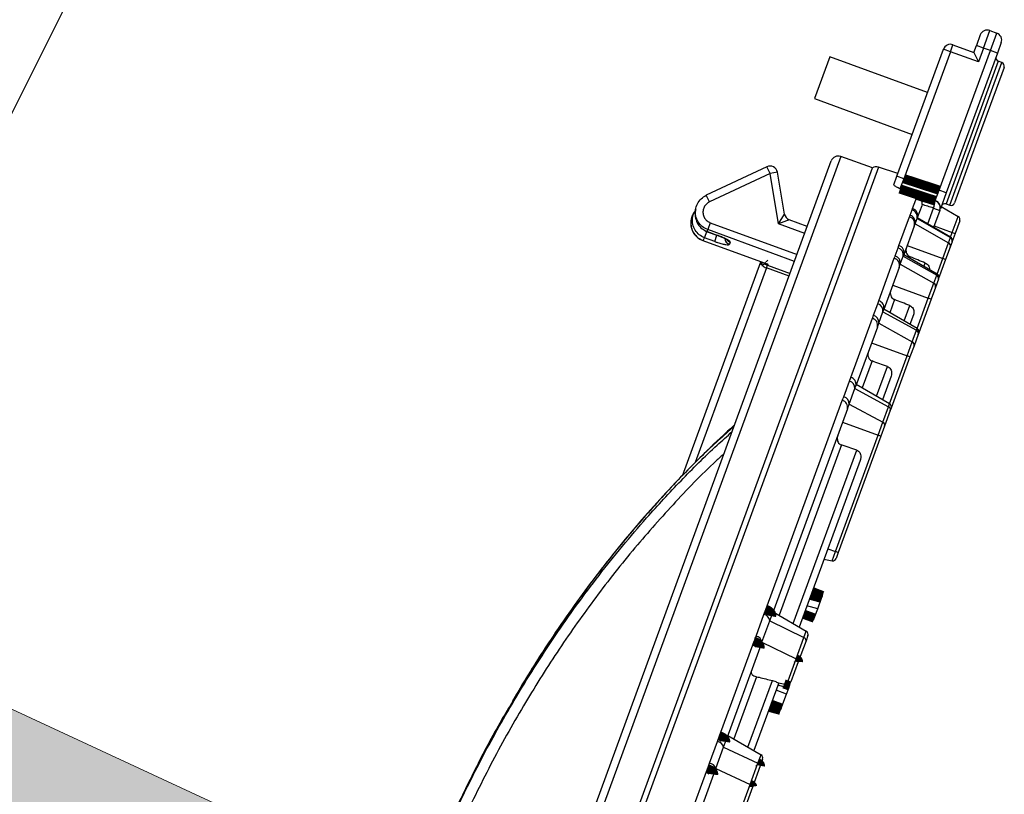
# Model space of a CAD drawing. Extents: x 0 to 361260, y 0 to 4201817.
# Tile 54 of 256: x 360285.46 to 360292.29, y 4195003.93 to 4195009.3. Entities that reach past the tile are written whole.
import ezdxf

# ---------------------------------------------------------------- set-up
doc = ezdxf.new("R2010")
doc.units = 0
doc.header["$LTSCALE"] = 0.5
doc.header["$MEASUREMENT"] = 0
doc.header["$PDMODE"] = 32
doc.header["$PDSIZE"] = 0.3
for name, pattern in [('K5LT32772', [0]), ('K5LT32773', [0]), ('K5LT_THIN', [0])]:
    doc.linetypes.add(name, pattern=pattern)
doc.layers.add('FORMAT', color=7, linetype='Continuous')
doc.layers.add("navro'z", color=7, linetype='Continuous')
doc.layers.add('СТРЕЧКА', color=5, linetype='Continuous', true_color=0x0000ff)
doc.styles.add('KDIMTEXTSTYLE', font='GOST_AU.SHX', dxfattribs={"width": 0.96, "oblique": 15, "height": 5})
doc.dimstyles.new('KDIMSTYLE (1.00)', dxfattribs={"dimtxt": 5, "dimasz": 1, "dimexe": 2, "dimexo": 0, "dimgap": 1, "dimtad": 1, "dimtxsty": 'KDIMTEXTSTYLE', "dimsah": 1, "dimcen": 0, "dimdle": 1, "dimadec": 0, "dimazin": 0, "dimtfac": 0.667, "dimtmove": 0, "dimatfit": 3, "dimfxl": 1, "dimtvp": 1, "dimtolj": 1, "dimtzin": 0, "dimarcsym": 0})

# ---------------------------------------------------------------- blocks, each defined once
blk = doc.blocks.new('KDIMARROW_01')
blk.add_hatch(color=0).paths.add_polyline_path([(-5, -0.6582624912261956), (0, 0), (-5, 0.658262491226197), (-4.5, 5.51091059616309e-16)])
at = {"color": 0, "linetype": 'K5LT_THIN', "lineweight": 18}
for p, q in [((-4.5, 5.51091059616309e-16), (-5, 0.658262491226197)), ((-5, 0.658262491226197), (0, 0)), ((0, 0), (-5, -0.6582624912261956)), ((-5, -0.6582624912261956), (-4.5, 5.51091059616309e-16))]:
    blk.add_line(p, q, dxfattribs=at)
at = {"layer": 'СТРЕЧКА', "color": 0, "linetype": 'K5LT_THIN', "lineweight": 18}
blk.add_line((0, 0), (-1, 0), dxfattribs=at)
blk = doc.blocks.new('*D384')
at = {"layer": 'Defpoints', "color": 0, "lineweight": 106, "transparency": 16777216}
for p in [(360291.1522664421, 4195008.348119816), (360282.5651905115, 4195002.996899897), (360269.0893169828, 4194993.037030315), (360285.5358628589, 4194993.006333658), (360285.5358628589, 4194993.006333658)]:
    blk.add_point(p, dxfattribs=at)
at = {"layer": 'FORMAT', "color": 0, "lineweight": -2, "transparency": 16777216}
blk.add_arc((360285.5358628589, 4194993.006333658), 10.42287426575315, 75.39228991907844, 174.3938309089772, dxfattribs=at)
for p, rotation in [((360289.1189701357, 4195002.793961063), 342.6426751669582), ((360275.1130067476, 4194993.025787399), 267.1434456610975)]:
    blk.add_blockref('KDIMARROW_01', p, dxfattribs=dict(at, rotation=rotation))
at = {"layer": 'FORMAT', "color": 7, "transparency": 16777216, "insert": (360278.000365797, 4195003.811003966), "char_height": 5, "attachment_point": 5, "rotation": 34.89306041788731, "style": 'KDIMTEXTSTYLE'}
blk.add_mtext('\\A1;\\H3.5;\\W0.665;\\Q0;110°', dxfattribs=at)

msp = doc.modelspace()

# ---------------------------------------------------------------- linework, layer by layer
at = {"color": 7, "linetype": 'K5LT32772', "lineweight": 25, "transparency": 33554687}
for p, q in [((360292.1197023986, 4195009.190068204), (360292.0931208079, 4195009.117457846)), ((360292.1415277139, 4195009.099736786), (360292.185830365, 4195009.22075405)), ((360292.185830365, 4195009.22075405), (360292.2342372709, 4195009.203032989)), ((360292.1899346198, 4195009.082015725), (360292.2342372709, 4195009.203032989)), ((360291.5418567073, 4195008.211421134), (360291.8640510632, 4195009.091528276)), ((360291.9124579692, 4195009.073807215), (360291.8640510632, 4195009.091528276)), ((360291.9124579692, 4195009.073807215), (360291.9301790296, 4195009.122214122)), ((360291.9301790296, 4195009.122214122), (360292.0753997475, 4195009.06905094)), ((360292.0753997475, 4195009.06905094), (360292.0931208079, 4195009.117457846)), ((360292.1415277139, 4195009.099736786), (360292.0931208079, 4195009.117457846)), ((360292.1415277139, 4195009.099736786), (360292.1060855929, 4195009.002922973)), ((360292.1899346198, 4195009.082015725), (360292.1415277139, 4195009.099736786)), ((360292.2649231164, 4195009.136905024), (360292.2383415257, 4195009.064294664)), ((360291.0764838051, 4195009.039500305), (360290.9701574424, 4195008.749058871)), ((360291.7541804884, 4195008.79140546), (360291.0764838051, 4195009.039500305)), ((360291.9124579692, 4195009.073807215), (360291.5902636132, 4195008.193700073)), ((360291.8354305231, 4195008.11365119), (360292.1899346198, 4195009.082015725)), ((360292.2383415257, 4195009.064294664), (360291.883837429, 4195008.095930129)), ((360292.1060855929, 4195009.002922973), (360291.9124579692, 4195009.073807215)), ((360292.0753997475, 4195009.06905094), (360292.1060855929, 4195009.002922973)), ((360292.2383415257, 4195009.064294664), (360292.1899346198, 4195009.082015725)), ((360292.2845116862, 4195008.965488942), (360292.1124760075, 4195008.495555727)), ((360292.2700080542, 4195008.998228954), (360292.2444462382, 4195009.008612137)), ((360290.9701574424, 4195008.749058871), (360291.6478541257, 4195008.500964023)), ((360292.1124760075, 4195008.495555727), (360291.9404403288, 4195008.025622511)), ((360291.3712070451, 4195008.270128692), (360291.152266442, 4195008.348119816)), ((360285.6210082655, 4194993.387558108), (360291.086561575, 4195008.31728117)), ((360285.9038746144, 4194993.335545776), (360291.3712070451, 4195008.270128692)), ((360290.6403455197, 4195008.276702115), (360290.219441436, 4195008.078852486)), ((360291.5486724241, 4195008.230038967), (360291.4129124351, 4195008.274430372)), ((360290.6622745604, 4195008.230050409), (360290.2413704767, 4195008.03220078)), ((360290.7216729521, 4195007.880660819), (360290.6622745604, 4195008.230050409)), ((360290.7624670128, 4195007.948271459), (360290.713094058, 4195008.238690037)), ((360291.5201770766, 4195008.152200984), (360291.5418567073, 4195008.211421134)), ((360291.5902636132, 4195008.193700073), (360291.5418567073, 4195008.211421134)), ((360291.5902636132, 4195008.193700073), (360291.562278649, 4195008.122489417)), ((360291.6500311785, 4195007.987320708), (360291.6832949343, 4195008.078184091)), ((360291.8074448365, 4195008.042438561), (360291.8354305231, 4195008.11365119)), ((360291.883837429, 4195008.095930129), (360291.8354305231, 4195008.11365119)), ((360291.883837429, 4195008.095930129), (360291.8431478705, 4195007.984782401)), ((360291.7132370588, 4195008.004791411), (360291.6828566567, 4195007.921804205)), ((360291.715785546, 4195008.014557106), (360291.7132370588, 4195008.004791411)), ((360291.806505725, 4195008.039873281), (360291.8074448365, 4195008.042438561)), ((360291.8488072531, 4195008.000241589), (360291.9659443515, 4195007.93232063)), ((360291.8820025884, 4195008.018559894), (360291.9082264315, 4195008.009985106)), ((360290.1361151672, 4195007.957805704), (360290.1275626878, 4195007.9459743)), ((360290.7216729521, 4195007.880660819), (360290.7623670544, 4195007.948105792)), ((360291.5557409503, 4195007.729757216), (360291.6289322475, 4195007.9296868)), ((360291.6334245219, 4195007.940681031), (360291.646790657, 4195007.977192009)), ((360291.646790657, 4195007.977192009), (360291.6500311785, 4195007.987320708)), ((360291.7949256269, 4195007.989938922), (360291.839113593, 4195007.973762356)), ((360291.839113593, 4195007.973762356), (360291.7961649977, 4195007.856443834)), ((360291.8400466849, 4195007.976311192), (360291.839113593, 4195007.973762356)), ((360291.9250377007, 4195007.820579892), (360291.9659443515, 4195007.93232063)), ((360290.2474963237, 4195007.888529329), (360290.2298885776, 4195007.840431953)), ((360290.7953843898, 4195007.908435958), (360290.7216729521, 4195007.880660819)), ((360290.9202096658, 4195007.862873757), (360290.79556545, 4195007.908504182)), ((360291.6618930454, 4195007.864539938), (360291.5891711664, 4195007.665892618)), ((360291.6618930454, 4195007.864539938), (360291.6681831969, 4195007.881722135)), ((360291.6681831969, 4195007.881722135), (360291.6814747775, 4195007.918029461)), ((360291.6681831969, 4195007.881722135), (360291.8990182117, 4195007.749504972)), ((360291.6814747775, 4195007.918029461), (360291.6829594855, 4195007.922085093)), ((360291.6814747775, 4195007.918029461), (360291.9122328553, 4195007.785602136)), ((360291.913302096, 4195007.788522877), (360291.6829594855, 4195007.922085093)), ((360291.7998175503, 4195007.866421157), (360291.9250377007, 4195007.820579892)), ((360291.977219, 4195007.901162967), (360291.9450382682, 4195007.813257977)), ((360290.2081658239, 4195007.783840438), (360290.225625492, 4195007.831533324)), ((360290.2272018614, 4195007.826485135), (360290.2270542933, 4195007.826082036)), ((360290.2270542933, 4195007.826082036), (360290.2939393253, 4195007.801596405)), ((360290.2272018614, 4195007.826485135), (360290.2940868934, 4195007.801999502)), ((360291.9450382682, 4195007.813257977), (360291.9245767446, 4195007.757365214)), ((360291.9250377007, 4195007.820579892), (360291.9450382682, 4195007.813257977)), ((360290.1962119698, 4195007.76492643), (360290.6279354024, 4195007.606878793)), ((360290.1965245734, 4195007.765780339), (360290.6460181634, 4195007.601227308)), ((360290.2780705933, 4195007.758249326), (360290.2081658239, 4195007.783840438)), ((360290.3860753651, 4195007.753376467), (360290.3807377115, 4195007.738796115)), ((360291.5505950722, 4195007.714423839), (360291.5557409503, 4195007.729757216)), ((360291.6131413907, 4195007.73136976), (360291.8593788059, 4195007.641225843)), ((360291.8593788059, 4195007.641225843), (360291.8990182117, 4195007.749504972)), ((360291.8990182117, 4195007.749504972), (360291.9122328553, 4195007.785602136)), ((360291.9237355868, 4195007.755067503), (360291.91056318, 4195007.719085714)), ((360291.9245767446, 4195007.757365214), (360291.9237355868, 4195007.755067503)), ((360291.5298774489, 4195007.657831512), (360291.5505950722, 4195007.714423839)), ((360291.5652136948, 4195007.600450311), (360291.5858157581, 4195007.656726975)), ((360291.5858157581, 4195007.656726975), (360291.5891711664, 4195007.665892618)), ((360291.5858157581, 4195007.656726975), (360291.8171275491, 4195007.525812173)), ((360291.8196218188, 4195007.532625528), (360291.5892792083, 4195007.666187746)), ((360291.91056318, 4195007.719085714), (360291.8793793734, 4195007.633903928)), ((360290.0541134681, 4195006.134328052), (360290.5972986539, 4195007.618094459)), ((360290.6365159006, 4195007.575270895), (360290.6432280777, 4195007.5936059)), ((360290.6460181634, 4195007.601227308), (360290.6432280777, 4195007.5936059)), ((360291.4157313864, 4195007.347306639), (360291.5234836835, 4195007.641643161)), ((360291.5571207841, 4195007.578343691), (360291.5652136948, 4195007.600450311)), ((360291.5652136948, 4195007.600450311), (360291.7966447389, 4195007.469861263)), ((360291.8793793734, 4195007.633903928), (360291.8308964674, 4195007.501467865)), ((360291.8793793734, 4195007.633903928), (360291.8593788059, 4195007.641225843)), ((360291.5571207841, 4195007.578343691), (360291.450059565, 4195007.285894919)), ((360291.7966447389, 4195007.469861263), (360291.8171275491, 4195007.525812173)), ((360291.5123018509, 4195007.455916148), (360291.7585392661, 4195007.365772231)), ((360291.7585392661, 4195007.365772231), (360291.7966447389, 4195007.469861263)), ((360291.8289342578, 4195007.496107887), (360291.8085169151, 4195007.440335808)), ((360291.8308964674, 4195007.501467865), (360291.8289342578, 4195007.496107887)), ((360291.8085169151, 4195007.440335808), (360291.7785398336, 4195007.358450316)), ((360291.3794742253, 4195007.246989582), (360291.4086792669, 4195007.326766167)), ((360291.4086792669, 4195007.326766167), (360291.4157313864, 4195007.347306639)), ((360291.7785398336, 4195007.358450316), (360291.6926914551, 4195007.123946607)), ((360291.7785398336, 4195007.358450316), (360291.7585392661, 4195007.365772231)), ((360291.4156493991, 4195007.191899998), (360291.444691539, 4195007.271231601)), ((360291.444691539, 4195007.271231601), (360291.450059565, 4195007.285894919)), ((360291.444691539, 4195007.271231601), (360291.6768202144, 4195007.142548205)), ((360291.6814168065, 4195007.155104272), (360291.4510741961, 4195007.288666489)), ((360291.6562221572, 4195007.249251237), (360291.6322030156, 4195007.183640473)), ((360291.2213864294, 4195006.816433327), (360291.3711798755, 4195007.225609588)), ((360291.4057937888, 4195007.164978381), (360291.4156493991, 4195007.191899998)), ((360291.4156493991, 4195007.191899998), (360291.6479461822, 4195007.063675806)), ((360291.4057937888, 4195007.164978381), (360291.2569610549, 4195006.758426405)), ((360291.6479461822, 4195007.063675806), (360291.6768202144, 4195007.142548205)), ((360291.6890753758, 4195007.114068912), (360291.6602936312, 4195007.035448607)), ((360291.6926914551, 4195007.123946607), (360291.6890753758, 4195007.114068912)), ((360291.3658313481, 4195007.05581685), (360291.6120687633, 4195006.965672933)), ((360291.6120687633, 4195006.965672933), (360291.6479461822, 4195007.063675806)), ((360291.6602936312, 4195007.035448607), (360291.6320693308, 4195006.958351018)), ((360291.6320693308, 4195006.958351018), (360291.5015707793, 4195006.601880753)), ((360291.6320693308, 4195006.958351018), (360291.6120687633, 4195006.965672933)), ((360291.1726908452, 4195006.682139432), (360291.2124270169, 4195006.790682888)), ((360291.2124270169, 4195006.790682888), (360291.2213864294, 4195006.816433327)), ((360291.4902961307, 4195006.633038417), (360291.2599535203, 4195006.766600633)), ((360291.5005579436, 4195006.82403837), (360291.4410823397, 4195006.661574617)), ((360291.2100194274, 4195006.630200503), (360291.2495339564, 4195006.738138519)), ((360291.2495339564, 4195006.738138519), (360291.2569610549, 4195006.758426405)), ((360291.2495339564, 4195006.738138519), (360291.4827922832, 4195006.612540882)), ((360290.6324577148, 4195005.207713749), (360291.1624970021, 4195006.655570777)), ((360291.1984493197, 4195006.598595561), (360291.2100194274, 4195006.630200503)), ((360291.2100194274, 4195006.630200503), (360291.4435064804, 4195006.505227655)), ((360291.1984493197, 4195006.598595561), (360290.6718094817, 4195005.160024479)), ((360291.4435064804, 4195006.505227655), (360291.4827922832, 4195006.612540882)), ((360291.4956675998, 4195006.585755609), (360291.4565073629, 4195006.478785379)), ((360291.5015707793, 4195006.601880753), (360291.4956675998, 4195006.585755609)), ((360291.1644549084, 4195006.505736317), (360291.4106923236, 4195006.4155924)), ((360291.4106923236, 4195006.4155924), (360291.4435064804, 4195006.505227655)), ((360291.4565073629, 4195006.478785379), (360291.4306928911, 4195006.408270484)), ((360291.1151129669, 4195005.608186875), (360291.4106923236, 4195006.4155924)), ((360291.4306928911, 4195006.408270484), (360291.1351135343, 4195005.60086496)), ((360291.4306928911, 4195006.408270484), (360291.4106923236, 4195006.4155924)), ((360291.1565985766, 4195006.347395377), (360290.7242340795, 4195005.16634712)), ((360290.8226916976, 4195005.109257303), (360291.2629053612, 4195006.311746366)), ((360291.2868661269, 4195006.240317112), (360290.8640272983, 4195005.085289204)), ((360291.0625031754, 4195005.627446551), (360291.1151129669, 4195005.608186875)), ((360291.0919273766, 4195005.544853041), (360291.1151129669, 4195005.608186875)), ((360291.1351135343, 4195005.60086496), (360291.1151129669, 4195005.608186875)), ((360291.0359215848, 4195005.554836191), (360291.0919273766, 4195005.544853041)), ((360291.1351135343, 4195005.60086496), (360291.1206538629, 4195005.561366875)), ((360291.0288498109, 4195005.310594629), (360290.9585602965, 4195005.343515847)), ((360290.9923181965, 4195005.210804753), (360291.0193836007, 4195005.284736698)), ((360291.0193836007, 4195005.284736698), (360291.0259016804, 4195005.302541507)), ((360291.0259016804, 4195005.302541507), (360291.0288037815, 4195005.310468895)), ((360290.6198780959, 4195005.172074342), (360290.6324577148, 4195005.207713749)), ((360290.9923181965, 4195005.210804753), (360290.9179396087, 4195005.232556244)), ((360290.9729240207, 4195005.15782756), (360290.9923181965, 4195005.210804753)), ((360290.5651055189, 4195005.022457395), (360290.6198780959, 4195005.172074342)), ((360290.6058231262, 4195004.979775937), (360290.6602901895, 4195005.128558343)), ((360290.6602901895, 4195005.128558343), (360290.6718094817, 4195005.160024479)), ((360290.6602901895, 4195005.128558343), (360290.8969592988, 4195005.012277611)), ((360290.6828984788, 4195005.190315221), (360290.9132410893, 4195005.056753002)), ((360290.9635662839, 4195005.132265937), (360290.8886303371, 4195005.152494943)), ((360290.9729240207, 4195005.15782756), (360290.9026392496, 4195005.190761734)), ((360290.9635662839, 4195005.132265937), (360290.9689505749, 4195005.146973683)), ((360290.9689505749, 4195005.146973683), (360290.9729240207, 4195005.15782756)), ((360290.842807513, 4195004.864356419), (360290.8969592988, 4195005.012277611)), ((360290.8969592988, 4195005.012277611), (360290.9132410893, 4195005.056753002)), ((360290.9245157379, 4195005.025595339), (360290.9117070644, 4195004.990607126)), ((360290.9251004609, 4195005.02719257), (360290.9261342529, 4195005.03001648)), ((360290.3114345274, 4195004.330805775), (360290.5514005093, 4195004.986297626)), ((360290.5912721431, 4195004.940028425), (360290.3528452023, 4195004.288740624)), ((360290.6058231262, 4195004.979775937), (360290.5912721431, 4195004.940028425)), ((360290.6058231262, 4195004.979775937), (360290.842807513, 4195004.864356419)), ((360290.9117070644, 4195004.990607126), (360290.8577283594, 4195004.84315872)), ((360290.7780873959, 4195004.687566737), (360290.842807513, 4195004.864356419)), ((360290.8577283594, 4195004.84315872), (360290.8068138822, 4195004.70408057)), ((360290.5684403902, 4195004.740780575), (360290.4103940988, 4195004.309060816)), ((360290.5088517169, 4195004.251970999), (360290.6780356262, 4195004.714114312)), ((360290.722081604, 4195004.697549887), (360290.5501873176, 4195004.228002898)), ((360290.7915368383, 4195004.662349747), (360290.7166008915, 4195004.682578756)), ((360290.7207933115, 4195004.697779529), (360290.7780873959, 4195004.687566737)), ((360290.7760594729, 4195004.620071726), (360290.7915368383, 4195004.662349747)), ((360290.7915368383, 4195004.662349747), (360290.7969211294, 4195004.677057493)), ((360290.8008945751, 4195004.687911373), (360290.7949310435, 4195004.690705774)), ((360290.7969211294, 4195004.677057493), (360290.8008945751, 4195004.687911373)), ((360290.7760594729, 4195004.620071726), (360290.7038396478, 4195004.6477201)), ((360290.7444916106, 4195004.533840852), (360290.7760594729, 4195004.620071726)), ((360290.7444916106, 4195004.533840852), (360290.6739393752, 4195004.56604442)), ((360290.7350514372, 4195004.508054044), (360290.7405533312, 4195004.523083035)), ((360290.7405533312, 4195004.523083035), (360290.7444916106, 4195004.533840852)), ((360290.297611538, 4195004.291769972), (360290.3114345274, 4195004.330805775)), ((360290.3690584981, 4195004.333028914), (360290.5994011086, 4195004.199466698)), ((360290.242838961, 4195004.142153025), (360290.297611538, 4195004.291769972)), ((360290.2853541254, 4195004.104381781), (360290.3398211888, 4195004.253164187)), ((360290.3398211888, 4195004.253164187), (360290.3528452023, 4195004.288740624)), ((360290.3398211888, 4195004.253164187), (360290.5783453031, 4195004.141950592)), ((360290.5783453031, 4195004.141950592), (360290.5994011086, 4195004.199466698)), ((360290.2853541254, 4195004.104381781), (360290.2699119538, 4195004.062199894)), ((360290.2853541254, 4195004.104381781), (360290.5241935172, 4195003.994029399)), ((360290.5241935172, 4195003.994029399), (360290.5783453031, 4195004.141950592)), ((360290.594111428, 4195004.12306186), (360290.5401327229, 4195003.975613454)), ((360290.6106757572, 4195004.168309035), (360290.594111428, 4195004.12306186)), ((360289.9900751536, 4195003.452979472), (360290.2279659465, 4195004.102802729)), ((360290.2699119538, 4195004.062199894), (360290.0335468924, 4195003.416544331)), ((360290.4642474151, 4195003.830280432), (360290.5241935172, 4195003.994029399)), ((360290.5401327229, 4195003.975613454), (360290.4929739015, 4195003.846794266))]:
    msp.add_line(p, q, dxfattribs=at)
at = {"color": 8, "linetype": 'K5LT32773', "lineweight": 25, "true_color": 0x808080, "transparency": 33554687}
for p, q in [((360291.9082264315, 4195008.009985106), (360292.2700080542, 4195008.998228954)), ((360292.2444462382, 4195009.008612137), (360292.0632244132, 4195008.513586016)), ((360292.0632244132, 4195008.513586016), (360291.8820025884, 4195008.018559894)), ((360291.152266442, 4195008.348119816), (360285.6512723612, 4194993.321586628)), ((360291.4129124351, 4195008.274430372), (360285.9330256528, 4194993.30555395)), ((360290.6622745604, 4195008.230050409), (360290.6403455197, 4195008.276702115)), ((360290.713094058, 4195008.238690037), (360290.6622745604, 4195008.230050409)), ((360290.2413704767, 4195008.03220078), (360290.219441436, 4195008.078852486)), ((360291.7548293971, 4195007.880411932), (360291.7949256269, 4195007.989938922)), ((360290.2474963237, 4195007.888529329), (360290.8489904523, 4195007.668331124)), ((360290.9024886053, 4195007.814466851), (360290.7216729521, 4195007.880660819)), ((360290.8313827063, 4195007.620233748), (360290.2298885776, 4195007.840431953)), ((360290.2780705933, 4195007.758249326), (360290.2939393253, 4195007.801596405)), ((360290.2940868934, 4195007.801999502), (360290.2939395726, 4195007.801597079)), ((360291.913302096, 4195007.788522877), (360291.9250377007, 4195007.820579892)), ((360290.1965245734, 4195007.765780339), (360290.19621197, 4195007.76492643)), ((360291.9122328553, 4195007.785602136), (360291.913302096, 4195007.788522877)), ((360290.5979274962, 4195007.611810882), (360290.5997505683, 4195007.617196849)), ((360290.6432280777, 4195007.5936059), (360290.800550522, 4195007.536012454)), ((360291.6341551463, 4195007.651890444), (360291.630614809, 4195007.642219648)), ((360291.7290724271, 4195007.585129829), (360291.7377897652, 4195007.608942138)), ((360291.8196218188, 4195007.532625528), (360291.8593788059, 4195007.641225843)), ((360290.6365159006, 4195007.575270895), (360290.1422238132, 4195006.225061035)), ((360290.7938383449, 4195007.517677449), (360290.6365159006, 4195007.575270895)), ((360291.8171275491, 4195007.525812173), (360291.8196218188, 4195007.532625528)), ((360291.5255397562, 4195007.355196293), (360291.4924097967, 4195007.26469839)), ((360291.5908674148, 4195007.207608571), (360291.6299656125, 4195007.314409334)), ((360291.6814168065, 4195007.155104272), (360291.7585392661, 4195007.365772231)), ((360291.6768202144, 4195007.142548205), (360291.6814168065, 4195007.155104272)), ((360291.3698291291, 4195006.929856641), (360291.3012891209, 4195006.742632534)), ((360291.4902961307, 4195006.633038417), (360291.6120687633, 4195006.965672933)), ((360291.399746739, 4195006.685542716), (360291.4751193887, 4195006.891430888)), ((360291.4827922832, 4195006.612540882), (360291.4902961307, 4195006.633038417))]:
    msp.add_line(p, q, dxfattribs=at)
at = {"color": 7, "linetype": 'K5LT32772', "transparency": 33554687, "const_width": 0.06443582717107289}
for points in [[(360291.5902636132, 4195008.193700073), (360291.7106191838, 4195008.154403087), (360291.8354305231, 4195008.11365119)], [(360291.8074448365, 4195008.042438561), (360291.711181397, 4195008.073870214), (360291.562278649, 4195008.122489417)], [(360291.6832949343, 4195008.078184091), (360291.7813645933, 4195008.047692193), (360291.806505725, 4195008.039873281)], [(360291.0193836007, 4195005.284736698), (360291.0105945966, 4195005.287147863), (360290.9930165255, 4195005.291970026), (360290.9687865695, 4195005.298616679), (360290.9445565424, 4195005.305263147)], [(360291.0259016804, 4195005.302541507), (360291.01743767, 4195005.30583979), (360290.9835805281, 4195005.3190301), (360290.953837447, 4195005.330614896)], [(360290.6718094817, 4195005.160024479), (360290.6729811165, 4195005.166235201), (360290.6721621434, 4195005.172908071), (360290.6693854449, 4195005.179775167), (360290.6647625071, 4195005.186560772), (360290.6584789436, 4195005.192992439), (360290.6507870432, 4195005.198811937), (360290.6419956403, 4195005.203785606), (360290.6324577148, 4195005.207713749)], [(360290.9689505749, 4195005.146973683), (360290.9554878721, 4195005.15190028), (360290.925911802, 4195005.162721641), (360290.896335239, 4195005.173541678)], [(360290.5912721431, 4195004.940028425), (360290.5923400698, 4195004.945955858), (360290.5914215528, 4195004.952356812), (360290.5885534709, 4195004.958974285), (360290.5838509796, 4195004.965542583), (360290.5775028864, 4195004.97179798), (360290.5697640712, 4195004.977489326), (360290.5609452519, 4195004.982388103), (360290.5514005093, 4195004.986297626)], [(360290.8577283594, 4195004.84315872), (360290.8582563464, 4195004.845740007), (360290.8580328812, 4195004.848512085), (360290.8570647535, 4195004.851390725), (360290.8553813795, 4195004.854288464), (360290.8530339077, 4195004.857117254), (360290.8500936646, 4195004.859791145), (360290.8466499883, 4195004.862228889), (360290.842807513, 4195004.864356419)], [(360290.7969211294, 4195004.677057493), (360290.7834584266, 4195004.681984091), (360290.758807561, 4195004.691003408)], [(360290.7405533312, 4195004.523083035), (360290.7282044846, 4195004.527626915), (360290.7035064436, 4195004.536713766), (360290.6679855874, 4195004.549781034)], [(360290.7350514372, 4195004.508054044), (360290.7222978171, 4195004.511491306), (360290.6967907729, 4195004.518366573), (360290.6601055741, 4195004.528255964)], [(360290.3528452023, 4195004.288740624), (360290.3536061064, 4195004.293829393), (360290.3523928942, 4195004.299425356), (360290.3492542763, 4195004.305303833), (360290.3443162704, 4195004.311228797), (360290.3377771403, 4195004.316962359), (360290.3298994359, 4195004.322274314), (360290.3209994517, 4195004.326951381), (360290.3114345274, 4195004.330805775)], [(360290.5783453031, 4195004.141950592), (360290.5822265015, 4195004.139928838), (360290.5857334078, 4195004.137663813), (360290.5887594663, 4195004.135224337), (360290.5912127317, 4195004.132684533), (360290.5930186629, 4195004.130121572), (360290.5941223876, 4195004.127613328), (360290.5944903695, 4195004.125236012), (360290.594111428, 4195004.12306186)], [(360290.2699119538, 4195004.062199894), (360290.2705660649, 4195004.066996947), (360290.2692503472, 4195004.072312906), (360290.2660176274, 4195004.077934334), (360290.2609977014, 4195004.083635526), (360290.2543921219, 4195004.089187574), (360290.246466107, 4195004.094367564), (360290.2375378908, 4195004.098967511), (360290.2279659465, 4195004.102802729)], [(360290.5401327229, 4195003.975613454), (360290.5404811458, 4195003.977704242), (360290.5400835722, 4195003.980000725), (360290.5389520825, 4195003.982433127), (360290.5371210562, 4195003.984927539), (360290.5346461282, 4195003.987408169), (360290.531602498, 4195003.989799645), (360290.5280826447, 4195003.992029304), (360290.5241935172, 4195003.994029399)]]:
    msp.add_lwpolyline(points, dxfattribs=at)
at = {"color": 8, "linetype": 'K5LT32773', "true_color": 0x808080, "transparency": 33554687, "const_width": 0.06443582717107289}
msp.add_lwpolyline([(360290.6247147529, 4195007.60523626), (360290.6229624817, 4195007.607444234), (360290.6210722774, 4195007.609391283)], dxfattribs=at)
at = {"color": 7, "linetype": 'K5LT32772', "lineweight": 25, "transparency": 33554687}
for centre, radius, start, end in [((360292.1681093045, 4195009.172347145), 0.05154866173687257, 69.89306041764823, 159.8930604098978), ((360292.2165162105, 4195009.154626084), 0.05154866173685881, 339.8930604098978, 69.89306041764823), ((360291.9124579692, 4195009.073807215), 0.05154866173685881, 69.89306041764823, 159.8930604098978), ((360292.2541460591, 4195009.032491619), 0.02577433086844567, 159.8930604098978, 247.8930604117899), ((360292.2603082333, 4195008.974349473), 0.02577433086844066, 339.8930604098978, 67.89306041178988), ((360291.134968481, 4195008.299560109), 0.05154866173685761, 70.39306042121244, 159.8930604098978), ((360290.6622745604, 4195008.230050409), 0.05154866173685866, 9.64838981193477, 115.1762794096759), ((360291.3968915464, 4195008.225434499), 0.05154866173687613, 71.89306048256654, 119.8847762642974), ((360291.597853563, 4195008.061951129), 0.2098169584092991, 339.92716487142, 353.9599091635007), ((360291.7908666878, 4195007.991062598), 0.0512548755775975, 340.2733208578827, 72.23444099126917), ((360291.791795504, 4195007.99362289), 0.0512627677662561, 340.2628817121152, 72.22518377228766), ((360291.8739921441, 4195007.994061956), 0.02577433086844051, 71.89306048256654, 159.8930604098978), ((360291.9162368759, 4195008.034483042), 0.0257743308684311, 251.8930604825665, 339.8930604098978), ((360290.8132865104, 4195007.956911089), 0.05154866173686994, 189.724726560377, 249.1623576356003), ((360291.6138903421, 4195007.881164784), 0.05080004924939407, 340.8974216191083, 72.77647735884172), ((360291.6181262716, 4195007.891936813), 0.05108850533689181, 348.4665030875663, 72.57566638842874), ((360291.6313814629, 4195007.928410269), 0.05115761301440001, 348.2923421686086, 72.46969591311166), ((360291.6347618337, 4195007.938688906), 0.05097259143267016, 340.655302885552, 72.56882784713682), ((360291.953015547, 4195007.910023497), 0.02577433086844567, 339.8930604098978, 59.89306040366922), ((360291.5414732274, 4195007.681606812), 0.05021980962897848, 341.7654154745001, 73.4946140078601), ((360291.886779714, 4195007.727459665), 0.02521460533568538, 340.6032772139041, 60.9630632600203), ((360291.8998878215, 4195007.763517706), 0.02530062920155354, 340.4887579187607, 60.79512940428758), ((360291.9003732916, 4195007.766225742), 0.0257743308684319, 339.8930604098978, 59.89306040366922), ((360291.5154132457, 4195007.609353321), 0.05059000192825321, 349.8640994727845, 73.38673007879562), ((360291.5359676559, 4195007.665896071), 0.05068437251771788, 349.5774758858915, 73.22595206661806), ((360290.660758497, 4195007.644829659), 0.07366223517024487, 223.1417468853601, 250.7855495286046), ((360290.6612209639, 4195007.642797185), 0.05237868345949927, 225.8158346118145, 249.9088012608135), ((360291.5095497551, 4195007.593651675), 0.04997336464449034, 342.1622316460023, 73.80978518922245), ((360291.8055382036, 4195007.504007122), 0.02469358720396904, 341.3437217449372, 62.0094373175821), ((360291.8066930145, 4195007.510328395), 0.02577433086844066, 339.8930604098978, 59.89306040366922), ((360291.7852147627, 4195007.448115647), 0.02456656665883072, 341.5374945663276, 62.27259303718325), ((360291.3951316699, 4195007.278537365), 0.05009545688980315, 351.614258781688, 74.3098083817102), ((360291.4028786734, 4195007.299821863), 0.04919345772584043, 343.5543556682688, 74.85464164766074), ((360291.366137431, 4195007.198809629), 0.04999177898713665, 352.0554122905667, 74.5272673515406), ((360291.3587585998, 4195007.178322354), 0.04889141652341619, 344.1612600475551, 75.28220099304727), ((360291.6662980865, 4195007.121143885), 0.02385078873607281, 342.7444139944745, 63.82177761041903), ((360291.6684880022, 4195007.132807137), 0.02577433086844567, 339.8930604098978, 59.89306040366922), ((360291.637636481, 4195007.042351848), 0.02368546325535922, 343.0549332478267, 64.1971760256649), ((360291.200215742, 4195006.742684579), 0.04952729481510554, 354.7334664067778, 75.72616513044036), ((360291.2103455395, 4195006.769750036), 0.04797114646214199, 346.346423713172, 76.6936913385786), ((360291.1519678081, 4195006.609095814), 0.04765276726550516, 347.27045149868, 77.23477437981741), ((360291.1607260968, 4195006.634156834), 0.04945184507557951, 355.4112222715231, 75.99849047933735), ((360291.4773673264, 4195006.610741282), 0.0257743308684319, 339.8930604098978, 59.89306040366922), ((360291.4736489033, 4195006.591658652), 0.02279624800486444, 344.9923481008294, 66.35357247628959), ((360291.4346280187, 4195006.484445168), 0.02259953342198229, 345.4965495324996, 66.86740081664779), ((360291.0964504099, 4195005.570227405), 0.02577433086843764, 259.8930604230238, 339.8930604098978), ((360290.610290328, 4195005.12264766), 0.05034801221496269, 6.741875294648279, 79.02212518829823), ((360290.5556192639, 4195004.972644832), 0.05070779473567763, 8.084381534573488, 79.21775808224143), ((360290.8912089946, 4195004.992510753), 0.02058627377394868, 354.6942366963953, 73.77995159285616), ((360290.9003122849, 4195005.034455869), 0.02577433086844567, 339.8930604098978, 59.89306040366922), ((360290.7826104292, 4195004.712941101), 0.02577433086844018, 259.8930604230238, 339.8930604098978), ((360290.2881145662, 4195004.239008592), 0.05360928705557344, 15.3105793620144, 79.79610678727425), ((360290.5864723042, 4195004.177169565), 0.0257743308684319, 339.8930604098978, 59.89306040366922), ((360290.2332118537, 4195004.088503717), 0.0545062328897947, 16.93623884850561, 79.82682299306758)]:
    msp.add_arc(centre, radius, start, end, dxfattribs=at)
at = {"color": 8, "linetype": 'K5LT32773', "lineweight": 25, "true_color": 0x808080, "transparency": 33554687}
for centre, radius, start, end in [((360290.3983493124, 4195007.787320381), 0.05162143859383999, 189.9106670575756, 250.0519278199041), ((360290.4039181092, 4195007.80216434), 0.05194824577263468, 219.8873274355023, 249.9114791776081), ((360290.6191064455, 4195007.615413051), 0.02148309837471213, 173.2938640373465, 189.6526410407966), ((360290.5722652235, 4195007.603718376), 0.0359572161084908, 345.0775928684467, 17.82889324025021)]:
    msp.add_arc(centre, radius, start, end, dxfattribs=at)
at = {"color": 7, "linetype": 'K5LT32772', "lineweight": 25, "transparency": 33554687}
for centre, major_axis, ratio, start_param, end_param in [((360345.8661905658, 4194979.797968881), (108.3762004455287, -39.67494230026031), 0.08021724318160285, -4.16092471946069, -4.160082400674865), ((360290.8334639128, 4195007.839735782), (-0.03813058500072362, 0.0686765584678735), 0.06957932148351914, 6.272919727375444, 6.313692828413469), ((360280.8224764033, 4195003.609521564), (9.403097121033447, 4.262180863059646), 0.07029648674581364, -0.0577059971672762, -0.04171118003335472), ((360280.8224764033, 4195003.609521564), (9.403097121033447, 4.262180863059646), 0.07029648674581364, -0.1166719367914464, -0.1005334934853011), ((360276.475034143, 4195005.201056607), (47.76814226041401, -17.4872184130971), 0.1530912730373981, 1.302090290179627, 1.3043749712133), ((360282.9247976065, 4195002.839892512), (44.56794463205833, -16.31567285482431), 0.153091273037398, 1.430506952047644, 1.432891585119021), ((360289.3745610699, 4195000.478728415), (41.36774700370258, -15.14412729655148), 0.1530912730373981, -4.707122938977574, -4.70457859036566), ((360295.8243245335, 4194998.117564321), (38.16754937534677, -13.97258173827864), 0.1530912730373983, -4.536794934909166, -4.533993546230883)]:
    msp.add_ellipse(centre, major_axis=major_axis, ratio=ratio, start_param=start_param, end_param=end_param, dxfattribs=at)
for points, knots in [([(360291.5622786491, 4195008.122489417), (360291.56222607, 4195008.1225185), (360291.5540533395, 4195008.127039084), (360291.5378114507, 4195008.136081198), (360291.5215374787, 4195008.146826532), (360291.5205414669, 4195008.150761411), (360291.5201770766, 4195008.152200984)], [0, 0, 0, 0, 0.002445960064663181, 0.38019251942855, 0.7732438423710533, 1, 1, 1, 1]), ([(360290.2298885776, 4195007.840431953), (360290.2167968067, 4195007.846716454), (360290.1906328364, 4195007.859276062), (360290.1620493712, 4195007.893214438), (360290.1456150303, 4195007.933888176), (360290.1436756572, 4195007.978195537), (360290.1566560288, 4195008.020464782), (360290.1823875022, 4195008.056694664), (360290.2072931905, 4195008.071391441), (360290.2195490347, 4195008.078623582)], [0, 0, 0, 0, 0.1426217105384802, 0.2850302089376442, 0.4278797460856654, 0.5715400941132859, 0.7157914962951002, 0.860143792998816, 1, 1, 1, 1]), ([(360291.715785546, 4195008.014557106), (360291.716173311, 4195008.019757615), (360291.7169463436, 4195008.030125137), (360291.7126144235, 4195008.046818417), (360291.7029540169, 4195008.064048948), (360291.6916082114, 4195008.073759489), (360291.6842713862, 4195008.07769718), (360291.6833462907, 4195008.078158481), (360291.6832949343, 4195008.078184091)], [0, 0, 0, 0, 0.1776964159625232, 0.3542483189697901, 0.6162955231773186, 0.9521628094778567, 0.9973443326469, 1, 1, 1, 1]), ([(360290.2413704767, 4195008.03220078), (360290.2340129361, 4195008.027833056), (360290.2190506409, 4195008.018950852), (360290.2036108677, 4195007.997090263), (360290.1958143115, 4195007.971600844), (360290.1969607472, 4195007.944886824), (360290.2068001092, 4195007.920362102), (360290.2239328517, 4195007.899892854), (360290.23964138, 4195007.89231739), (360290.2474963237, 4195007.888529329)], [0, 0, 0, 0, 0.1397120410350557, 0.2841184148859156, 0.4285664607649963, 0.5724368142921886, 0.7153758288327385, 0.8576756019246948, 1, 1, 1, 1]), ([(360290.1272498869, 4195007.946093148), (360290.1229718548, 4195007.936381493), (360290.1142619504, 4195007.916608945), (360290.1110294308, 4195007.883836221), (360290.1154927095, 4195007.851194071), (360290.1281163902, 4195007.820651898), (360290.1479987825, 4195007.794662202), (360290.1712884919, 4195007.775373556), (360290.1889189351, 4195007.768562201), (360290.1964586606, 4195007.7656493)], [0, 0, 0, 0, 0.1447538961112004, 0.2947132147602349, 0.444273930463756, 0.5928983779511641, 0.7420255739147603, 0.8896762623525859, 1, 1, 1, 1]), ([(360290.2081658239, 4195007.783840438), (360290.1952353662, 4195007.79008762), (360290.1693883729, 4195007.802575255), (360290.1411709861, 4195007.836034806), (360290.1245392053, 4195007.876316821), (360290.1231086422, 4195007.919600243), (360290.1299134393, 4195007.952334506), (360290.1405850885, 4195007.966408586), (360290.1424717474, 4195007.968896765)], [0, 0, 0, 0, 0.1905340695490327, 0.3808629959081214, 0.5713301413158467, 0.7635458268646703, 0.9581968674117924, 1, 1, 1, 1]), ([(360290.1414430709, 4195007.969633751), (360290.1410381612, 4195007.96893429), (360290.1392719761, 4195007.965883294), (360290.1366456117, 4195007.96193083), (360290.1346213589, 4195007.958884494)], [0, 0, 0, 0, 0.2292566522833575, 1, 1, 1, 1]), ([(360290.1483002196, 4195007.979229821), (360290.1464830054, 4195007.973936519), (360290.1399118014, 4195007.954795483), (360290.1437671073, 4195007.91880605), (360290.1600066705, 4195007.878040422), (360290.1889979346, 4195007.844667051), (360290.2147035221, 4195007.832433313), (360290.2272018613, 4195007.826485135)], [0, 0, 0, 0, 0.0885272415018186, 0.320122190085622, 0.5516148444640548, 0.7819902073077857, 1, 1, 1, 1]), ([(360291.6289322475, 4195007.9296868), (360291.6298667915, 4195007.931906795), (360291.631416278, 4195007.935587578), (360291.6328539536, 4195007.939233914), (360291.6334245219, 4195007.940681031)], [0, 0, 0, 0, 0.6031314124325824, 1, 1, 1, 1]), ([(360290.2939051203, 4195007.801570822), (360290.3016584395, 4195007.7986633), (360290.317785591, 4195007.792615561), (360290.3397346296, 4195007.783097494), (360290.3558351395, 4195007.775223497), (360290.3646477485, 4195007.769966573), (360290.3655934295, 4195007.76925079), (360290.3659726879, 4195007.76896373)], [0, 0, 0, 0, 0.2243828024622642, 0.4667233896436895, 0.702804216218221, 0.8808118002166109, 1, 1, 1, 1]), ([(360290.3860753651, 4195007.753376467), (360290.3859556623, 4195007.754618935), (360290.3856617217, 4195007.757669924), (360290.3751341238, 4195007.765769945), (360290.3544168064, 4195007.777024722), (360290.3263570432, 4195007.78972422), (360290.3048492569, 4195007.797905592), (360290.2940868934, 4195007.801999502)], [0, 0, 0, 0, 0.1471582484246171, 0.3613598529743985, 0.5742991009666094, 0.786981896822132, 1, 1, 1, 1]), ([(360290.2780705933, 4195007.758249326), (360290.2847972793, 4195007.755868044), (360290.3024635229, 4195007.749614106), (360290.3303053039, 4195007.741597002), (360290.3566885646, 4195007.736135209), (360290.3755280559, 4195007.734735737), (360290.3790021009, 4195007.737443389), (360290.3807377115, 4195007.738796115)], [0, 0, 0, 0, 0.1322027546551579, 0.3472030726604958, 0.5645344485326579, 0.7824441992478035, 1, 1, 1, 1]), ([(360291.5234836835, 4195007.641643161), (360291.5248002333, 4195007.644906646), (360291.5269830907, 4195007.650317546), (360291.529055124, 4195007.655696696), (360291.5298774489, 4195007.657831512)], [0, 0, 0, 0, 0.6031314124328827, 1, 1, 1, 1]), ([(360291.6074966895, 4195007.715950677), (360291.6059791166, 4195007.710205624), (360291.60294164, 4195007.698706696), (360291.605837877, 4195007.680996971), (360291.6140328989, 4195007.665894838), (360291.6244535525, 4195007.656474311), (360291.6317579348, 4195007.653023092), (360291.6341551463, 4195007.651890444)], [0, 0, 0, 0, 0.229495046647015, 0.4593425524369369, 0.6808274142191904, 0.8952513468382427, 1, 1, 1, 1]), ([(360290.6070097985, 4195007.594459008), (360290.6049267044, 4195007.596042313), (360290.6021035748, 4195007.598188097), (360290.5991717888, 4195007.603179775), (360290.5980146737, 4195007.607323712), (360290.5979450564, 4195007.610907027), (360290.5979274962, 4195007.611810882)], [0, 0, 0, 0, 0.4013215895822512, 0.5438942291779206, 0.8849519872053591, 1, 1, 1, 1]), ([(360290.6247147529, 4195007.60523626), (360290.6229801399, 4195007.603350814), (360290.6204313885, 4195007.600580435), (360290.6127551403, 4195007.594746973), (360290.6086074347, 4195007.594539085), (360290.6070097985, 4195007.594459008)], [0, 0, 0, 0, 0.5670866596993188, 0.8332480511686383, 1, 1, 1, 1]), ([(360290.6460181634, 4195007.601227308), (360290.6459656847, 4195007.601226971), (360290.6383233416, 4195007.601178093), (360290.6314956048, 4195007.603214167), (360290.6247147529, 4195007.60523626)], [0, 0, 0, 0, 0.006866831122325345, 1, 1, 1, 1]), ([(360291.7377897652, 4195007.608942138), (360291.7426690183, 4195007.606345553), (360291.7524307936, 4195007.601150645), (360291.7624343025, 4195007.587706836), (360291.7676339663, 4195007.574412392), (360291.7672389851, 4195007.565992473), (360291.7671022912, 4195007.563078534)], [0, 0, 0, 0, 0.284653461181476, 0.5694976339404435, 0.8510130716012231, 1, 1, 1, 1]), ([(360291.4992861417, 4195007.420362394), (360291.4976552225, 4195007.414247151), (360291.494388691, 4195007.401999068), (360291.4974374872, 4195007.383317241), (360291.5061275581, 4195007.36795654), (360291.5165793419, 4195007.359150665), (360291.5234874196, 4195007.356102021), (360291.5255397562, 4195007.355196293)], [0, 0, 0, 0, 0.2407571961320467, 0.4822071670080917, 0.7060695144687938, 0.9126755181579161, 1, 1, 1, 1]), ([(360291.6299656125, 4195007.314409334), (360291.6346610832, 4195007.312024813), (360291.6440542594, 4195007.307254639), (360291.6540835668, 4195007.294573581), (360291.6596430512, 4195007.279383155), (360291.6603956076, 4195007.263594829), (360291.6575337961, 4195007.253759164), (360291.6562221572, 4195007.249251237)], [0, 0, 0, 0, 0.2031381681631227, 0.4063730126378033, 0.6088261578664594, 0.8207153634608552, 1, 1, 1, 1]), ([(360291.3711798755, 4195007.225609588), (360291.3728781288, 4195007.229915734), (360291.3756938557, 4195007.237055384), (360291.378400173, 4195007.244167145), (360291.3794742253, 4195007.246989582)], [0, 0, 0, 0, 0.6031314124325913, 1, 1, 1, 1]), ([(360291.3443875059, 4195006.997240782), (360291.3425545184, 4195006.990435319), (360291.3388793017, 4195006.976790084), (360291.3422945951, 4195006.956323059), (360291.3519881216, 4195006.940501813), (360291.3623954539, 4195006.932825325), (360291.3684978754, 4195006.930388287), (360291.3698291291, 4195006.929856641)], [0, 0, 0, 0, 0.2609752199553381, 0.5232662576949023, 0.7508419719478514, 0.9456457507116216, 1, 1, 1, 1]), ([(360291.4751193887, 4195006.891430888), (360291.4795849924, 4195006.889283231), (360291.4885166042, 4195006.884987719), (360291.4982033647, 4195006.873203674), (360291.5039338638, 4195006.858772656), (360291.5054750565, 4195006.841670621), (360291.5022745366, 4195006.830193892), (360291.5005579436, 4195006.82403837)], [0, 0, 0, 0, 0.1858321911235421, 0.3716812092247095, 0.5588392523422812, 0.7633842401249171, 1, 1, 1, 1]), ([(360291.1624970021, 4195006.655570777), (360291.1645765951, 4195006.660918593), (360291.1680245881, 4195006.669785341), (360291.1713651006, 4195006.678629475), (360291.1726908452, 4195006.682139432)], [0, 0, 0, 0, 0.6031314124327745, 1, 1, 1, 1]), ([(360290.4161954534, 4195006.486106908), (360290.3904651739, 4195006.463008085), (360290.3025705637, 4195006.384102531), (360290.1579063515, 4195006.242847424), (360289.9821446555, 4195006.062554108), (360289.8121446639, 4195005.875916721), (360289.648242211, 4195005.684190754), (360289.4908923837, 4195005.487518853), (360289.3390034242, 4195005.284916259), (360289.1916836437, 4195005.075489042), (360289.0491268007, 4195004.857982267), (360288.9441829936, 4195004.690107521), (360288.8888985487, 4195004.593518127), (360288.8772827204, 4195004.573223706)], [0, 0, 0, 0, 0.04208508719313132, 0.1437626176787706, 0.2460092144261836, 0.3485298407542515, 0.4509736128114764, 0.5529666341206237, 0.6550341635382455, 0.7591245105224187, 0.8645500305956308, 0.9715405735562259, 1, 1, 1, 1]), ([(360291.132617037, 4195006.418767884), (360291.130326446, 4195006.410258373), (360291.126395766, 4195006.395655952), (360291.129462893, 4195006.375354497), (360291.1369172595, 4195006.360529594), (360291.1467099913, 4195006.351411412), (360291.1540125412, 4195006.348445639), (360291.1565985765, 4195006.347395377)], [0, 0, 0, 0, 0.3106273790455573, 0.5330400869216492, 0.7157285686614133, 0.8993316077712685, 1, 1, 1, 1]), ([(360291.2629053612, 4195006.311746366), (360291.2670695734, 4195006.309867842), (360291.2753959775, 4195006.306111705), (360291.2845453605, 4195006.295390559), (360291.290833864, 4195006.280813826), (360291.2928241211, 4195006.261542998), (360291.2889455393, 4195006.247725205), (360291.2868661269, 4195006.240317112)], [0, 0, 0, 0, 0.1634238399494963, 0.3267683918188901, 0.4928847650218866, 0.7281218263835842, 1, 1, 1, 1]), ([(360290.5514005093, 4195004.986297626), (360290.5541844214, 4195004.993569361), (360290.5588001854, 4195005.005625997), (360290.5633140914, 4195005.017675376), (360290.5651055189, 4195005.022457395)], [0, 0, 0, 0, 0.603131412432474, 1, 1, 1, 1]), ([(360290.5320860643, 4195004.778355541), (360290.5313103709, 4195004.774893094), (360290.5297591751, 4195004.767969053), (360290.5341950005, 4195004.758505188), (360290.5432477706, 4195004.750434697), (360290.5552900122, 4195004.744483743), (360290.5645429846, 4195004.741878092), (360290.5684403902, 4195004.740780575)], [0, 0, 0, 0, 0.2044715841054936, 0.4088927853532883, 0.6162514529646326, 0.8383628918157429, 1, 1, 1, 1]), ([(360290.5684403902, 4195004.740780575), (360290.5740955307, 4195004.739379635), (360290.6106099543, 4195004.730333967), (360290.6471525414, 4195004.721543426), (360290.6780356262, 4195004.714114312)], [0, 0, 0, 0, 0.1548741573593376, 1, 1, 1, 1]), ([(360290.6780356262, 4195004.714114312), (360290.6836430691, 4195004.712557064), (360290.6948526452, 4195004.709444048), (360290.708003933, 4195004.703637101), (360290.7168809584, 4195004.69909698), (360290.7195450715, 4195004.698199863), (360290.7207933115, 4195004.697779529)], [0, 0, 0, 0, 0.2547669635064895, 0.509292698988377, 0.7700846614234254, 1, 1, 1, 1]), ([(360288.8786860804, 4195004.57241057), (360288.8525240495, 4195004.528719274), (360288.759135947, 4195004.372758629), (360288.6130330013, 4195004.096161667), (360288.5000914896, 4195003.860142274), (360288.44363054, 4195003.742153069)], [0, 0, 0, 0, 0.1629111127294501, 0.5815282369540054, 1, 1, 1, 1]), ([(360290.2279659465, 4195004.102802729), (360290.2309838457, 4195004.110713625), (360290.235987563, 4195004.123829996), (360290.2408923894, 4195004.136947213), (360290.242838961, 4195004.142153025)], [0, 0, 0, 0, 0.6031314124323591, 1, 1, 1, 1])]:
    msp.add_open_spline(points, degree=3, knots=knots, dxfattribs=at)
at = {"color": 8, "linetype": 'K5LT32773', "lineweight": 25, "true_color": 0x808080, "transparency": 33554687}
for points, knots in [([(360290.1275626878, 4195007.9459743), (360290.1269822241, 4195007.945187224), (360290.1176334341, 4195007.932510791), (360290.1117479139, 4195007.90085349), (360290.1132791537, 4195007.856579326), (360290.1311033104, 4195007.815524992), (360290.1597233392, 4195007.783269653), (360290.1846762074, 4195007.771411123), (360290.1965245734, 4195007.765780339)], [0, 0, 0, 0, 0.01349665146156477, 0.2173734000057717, 0.42103636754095, 0.6224834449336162, 0.8207438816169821, 1, 1, 1, 1]), ([(360290.5979274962, 4195007.611810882), (360290.5979477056, 4195007.613239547), (360290.5979745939, 4195007.61514038), (360290.5985189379, 4195007.617109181), (360290.5986541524, 4195007.61759823)], [0, 0, 0, 0, 0.7516009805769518, 1, 1, 1, 1]), ([(360290.6282137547, 4195007.607977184), (360290.6339274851, 4195007.60545242), (360290.6397307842, 4195007.602888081), (360290.6459225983, 4195007.60125255), (360290.6460181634, 4195007.601227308)], [0, 0, 0, 0, 0.9845658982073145, 1, 1, 1, 1]), ([(360288.4483417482, 4195003.740842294), (360288.5168327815, 4195003.882454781), (360288.6539700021, 4195004.166000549), (360288.8944798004, 4195004.595313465), (360289.1654999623, 4195005.024144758), (360289.4720311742, 4195005.446875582), (360289.7664382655, 4195005.803379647), (360290.0433662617, 4195006.101102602), (360290.2418221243, 4195006.300064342), (360290.3643160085, 4195006.408810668), (360290.3992528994, 4195006.439826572)], [0, 0, 0, 0, 0.1407302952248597, 0.2817793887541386, 0.4400629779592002, 0.5943989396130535, 0.7487271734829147, 0.8534356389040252, 0.9581978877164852, 1, 1, 1, 1]), ([(360290.4132101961, 4195006.477952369), (360290.3389411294, 4195006.411149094), (360290.1704228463, 4195006.259570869), (360289.9263850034, 4195006.00320477), (360289.673738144, 4195005.716332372), (360289.434682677, 4195005.415570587), (360289.2096660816, 4195005.102579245), (360289.0236922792, 4195004.821489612), (360288.9188718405, 4195004.641438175), (360288.8786860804, 4195004.57241057)], [0, 0, 0, 0, 0.1219527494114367, 0.2767136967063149, 0.431843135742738, 0.5886868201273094, 0.7456213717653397, 0.902477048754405, 1, 1, 1, 1]), ([(360290.343528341, 4195006.287609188), (360290.3250497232, 4195006.27095166), (360290.2009619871, 4195006.159092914), (360289.9873891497, 4195005.935011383), (360289.7019035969, 4195005.612977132), (360289.4339773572, 4195005.270758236), (360289.1821212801, 4195004.911755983), (360288.9444200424, 4195004.531453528), (360288.7203131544, 4195004.131091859), (360288.5843387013, 4195003.849725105), (360288.5162691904, 4195003.708871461)], [0, 0, 0, 0, 0.02347150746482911, 0.1576160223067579, 0.2916589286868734, 0.4294723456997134, 0.5673927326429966, 0.7052247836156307, 0.8524340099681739, 1, 1, 1, 1])]:
    msp.add_open_spline(points, degree=3, knots=knots, dxfattribs=at)
at = {"layer": "navro'z", "color": 0, "transparency": 33554687}
msp.add_line((360280.4149791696, 4194998.672586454), (360288.7522532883, 4195015.339895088), dxfattribs=at)

# ---------------------------------------------------------------- dimensions: what is measured, and where the dimension line sits
at = {"layer": 'FORMAT', "color": 7, "transparency": 33554687}
dim = msp.add_angular_dim_2l(base=(360282.5651905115, 4195002.996899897), line1=((360285.5358628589, 4194993.006333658), (360291.152266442, 4195008.348119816)), line2=((360285.5358628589, 4194993.006333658), (360269.0893169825, 4194993.037030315)), dimstyle='KDIMSTYLE (1.00)', override={"dimpost": '\\H3.5;\\W0.665;\\Q0;<>', "dimblk1": 'KDIMARROW_01', "dimblk2": 'KDIMARROW_01', "dimclrt": 7, "dimtolj": 1}, dxfattribs=at)
dim.commit()
dim.dimension.update_dxf_attribs({"geometry": '*D384', "text_midpoint": (360279.5734937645, 4195001.555395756), "dimtype": 162})

doc.saveas('drawing.dxf')
